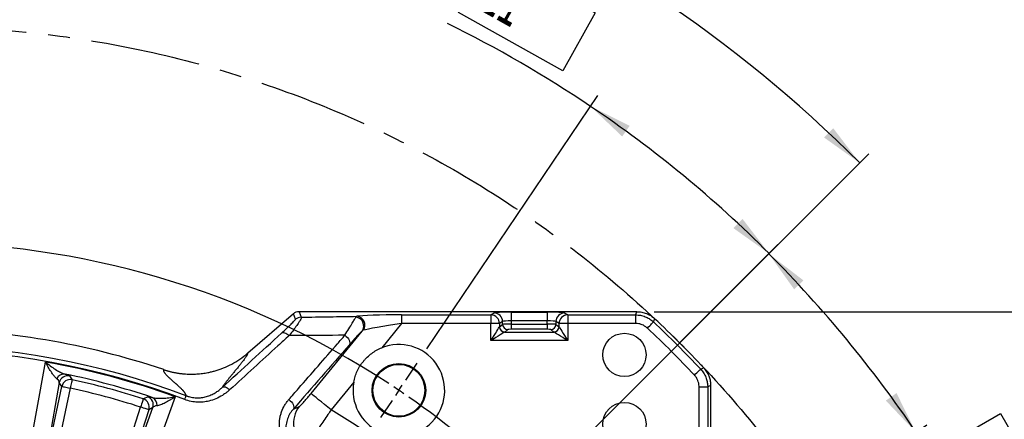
# Model space of a CAD drawing. Extents: x 0 to 8410, y 0 to 5940.
# Tile 29 of 110: x 2508 to 3647, y 4851 to 5314. Entities that reach past the tile are written whole.
import ezdxf

# ---------------------------------------------------------------- set-up
doc = ezdxf.new("R2010")
doc.units = 0
doc.header["$LTSCALE"] = 10
doc.linetypes.add('CENTERX2', pattern=[20.32, 12.7, -2.54, 2.54, -2.54])
doc.layers.get('0').update_dxf_attribs({"linetype": 'CONTINUOUS'})
doc.styles.add('SLDTEXTSTYLE0', font='TXT', dxfattribs={"width": 0.605})
doc.dimstyles.new('SLDDIMSTYLE0', dxfattribs={"dimtxt": 50, "dimasz": 50, "dimexe": 0, "dimexo": 0.0625, "dimgap": 12.5, "dimtad": 0, "dimtih": 1, "dimtoh": 1, "dimdec": 1, "dimlfac": 0.5, "dimrnd": 1e-09, "dimzin": 12, "dimtxsty": 'SLDTEXTSTYLE0', "dimblk1": 'NONE', "dimsah": 1, "dimcen": 0, "dimazin": 3, "dimtfac": 1, "dimtmove": 0, "dimatfit": 3, "dimtolj": 1, "dimtzin": 12})
doc.dimstyles.new('SLDDIMSTYLE1', dxfattribs={"dimtxt": 50, "dimasz": 50, "dimexe": 0, "dimexo": 0.0625, "dimgap": -12.5, "dimtad": 1, "dimdec": 4, "dimlfac": 5, "dimzin": 12, "dimtxsty": 'SLDTEXTSTYLE0', "dimsah": 1, "dimcen": 0.09, "dimazin": 3, "dimtfac": 1, "dimtofl": 0, "dimtmove": 0, "dimatfit": 3, "dimtolj": 1})
doc.dimstyles.new('SLDDIMSTYLE2', dxfattribs={"dimtxt": 50, "dimasz": 50, "dimexe": 0, "dimexo": 0.0625, "dimgap": 12.5, "dimtad": 1, "dimdec": 1, "dimlfac": 0.5, "dimrnd": 1e-09, "dimzin": 12, "dimtxsty": 'SLDTEXTSTYLE0', "dimsah": 1, "dimcen": 0.09, "dimazin": 3, "dimtfac": 1, "dimtofl": 0, "dimtmove": 0, "dimatfit": 3, "dimtolj": 1, "dimtzin": 12})

# ---------------------------------------------------------------- blocks, each defined once
blk = doc.blocks.new('_D')
at = {"color": 7, "linetype": 'CONTINUOUS'}
for p, q in [((1762.9, 5138.8), (3012.1, 2973.2)), ((3012.1, 2973.2), (3116.5, 2792.1)), ((3116.5, 2792.1), (3367.2, 2792.1))]:
    blk.add_line(p, q, dxfattribs=at)
blk.add_solid([(3012.1, 2973.2), (3030.5, 2926.2), (3043.5, 2933.7)], dxfattribs=at)
at = {"color": 7, "linetype": 'CONTINUOUS', "char_height": 50, "attachment_point": 1, "style": 'SLDTEXTSTYLE0'}
for s, insert in [('%%c', (3141.5, 2856.6)), ('1250', (3214.4, 2856.7))]:
    blk.add_mtext(s, dxfattribs=dict(at, insert=insert))
blk = doc.blocks.new('_NONE')
blk = doc.blocks.new('_D_1')
at = {"color": 7, "linetype": 'CONTINUOUS'}
for p, q in [((3248.9, 3345.9), (3701.1, 2973.2)), ((2387.5, 3030.2), (2387.5, 2353.6)), ((2979.6, 2571.4), (3156.4, 2654.8)), ((3156.4, 2654.8), (3189.2, 2585.4)), ((3189.2, 2585.4), (3012.3, 2502)), ((3012.3, 2502), (2979.6, 2571.4))]:
    blk.add_line(p, q, dxfattribs=at)
blk.add_arc((2387.5, 4056), 1687.4, 270, 320.5, dxfattribs=at)
for points in [[(3689.5, 2982.7), (3651.4, 2949.4), (3662.9, 2939.7)], [(2387.5, 2368.6), (2437.6, 2361.9), (2437.4, 2376.9)]]:
    blk.add_solid(points, dxfattribs=at)
at = {"color": 7, "linetype": 'CONTINUOUS', "insert": (3000.3, 2567.6), "char_height": 50, "attachment_point": 1, "rotation": 25.25, "style": 'SLDTEXTSTYLE0'}
blk.add_mtext('50,5°', dxfattribs=at)
blk = doc.blocks.new('_D_2')
at = {"color": 7, "linetype": 'CONTINUOUS'}
for p, q in [((2387.5, 5081.9), (2387.5, 5615.5)), ((2920.5, 5523.5), (2949.9, 5594.4)), ((2949.9, 5594.4), (3077.6, 5541.5)), ((3077.6, 5541.5), (3048.3, 5470.6)), ((3048.3, 5470.6), (2920.5, 5523.5)), ((3135.6, 4804.1), (3490.2, 5158.7))]:
    blk.add_line(p, q, dxfattribs=at)
blk.add_arc((2387.5, 4056), 1544.5, 45, 90, dxfattribs=at)
for points in [[(2387.5, 5600.5), (2437.4, 5592.2), (2437.6, 5607.2)], [(3479.6, 5148.1), (3448.9, 5188.3), (3438.4, 5177.5)]]:
    blk.add_solid(points, dxfattribs=at)
at = {"color": 7, "linetype": 'CONTINUOUS', "insert": (2961.1, 5576.5), "char_height": 50, "attachment_point": 1, "rotation": 337.5, "style": 'SLDTEXTSTYLE0'}
blk.add_mtext('45°', dxfattribs=at)
blk = doc.blocks.new('_D_3')
at = {"color": 7, "linetype": 'CONTINUOUS'}
for p, q in [((3015.5, 5322.1), (3052.9, 5389.1)), ((3052.9, 5389.1), (3173.6, 5321.7)), ((3136.2, 5254.7), (3015.5, 5322.1)), ((3173.6, 5321.7), (3136.2, 5254.7)), ((2979.1, 4933.1), (3176.7, 5226)), ((3135.6, 4804.1), (3385.4, 5053.9))]:
    blk.add_line(p, q, dxfattribs=at)
for start, end in [(56, 63.8494), (45, 56)]:
    blk.add_arc((2387.5, 4056), 1396.3, start, end, dxfattribs=at)
for points in [[(3168.3, 5213.6), (3204.9, 5178.7), (3213.5, 5191)], [(3374.8, 5043.3), (3344, 5083.4), (3333.6, 5072.6)]]:
    blk.add_solid(points, dxfattribs=at)
at = {"color": 7, "linetype": 'CONTINUOUS', "insert": (3061.9, 5370), "char_height": 50, "attachment_point": 1, "rotation": 330.8138, "style": 'SLDTEXTSTYLE0'}
blk.add_mtext('11°', dxfattribs=at)
blk = doc.blocks.new('_D_4')
at = {"color": 7, "linetype": 'CONTINUOUS'}
for p, q in [((3135.6, 4804.1), (3385, 5053.6)), ((3575.9, 4820), (3642.4, 4858.3)), ((3642.4, 4858.3), (3711.4, 4738.5)), ((3264.6, 4647.6), (3557.1, 4844.9)), ((3644.9, 4700.2), (3575.9, 4820)), ((3711.4, 4738.5), (3644.9, 4700.2))]:
    blk.add_line(p, q, dxfattribs=at)
for start, end in [(34, 45), (26.896, 34)]:
    blk.add_arc((2387.5, 4056), 1395.8, start, end, dxfattribs=at)
for points in [[(3374.4, 5043), (3403.8, 5001.8), (3414.5, 5012.2)], [(3544.6, 4836.5), (3522.1, 4881.8), (3509.8, 4873.1)]]:
    blk.add_solid(points, dxfattribs=at)
at = {"color": 7, "linetype": 'CONTINUOUS', "insert": (3640.3, 4837.3), "char_height": 50, "attachment_point": 1, "rotation": 299.9328, "style": 'SLDTEXTSTYLE0'}
blk.add_mtext('11°', dxfattribs=at)
blk = doc.blocks.new('SW_SYMBOL_MOD_BOX')
at = {"color": 0, "linetype": 'CONTINUOUS'}
for p, q in [((2000, 2000), (2000, 8000)), ((2000, 8000), (8000, 8000)), ((8000, 8000), (8000, 2000)), ((2000, 2000), (8000, 2000))]:
    blk.add_line(p, q, dxfattribs=at)
blk = doc.blocks.new('_D_8')
at = {"color": 7, "linetype": 'CONTINUOUS'}
for p, q in [((3241.9, 4976), (3946.9, 4976)), ((3931.9, 4976), (3931.9, 3136)), ((3241.9, 3136), (3946.9, 3136))]:
    blk.add_line(p, q, dxfattribs=at)
for points in [[(3931.9, 4976), (3924.4, 4926), (3939.4, 4926)], [(3931.9, 3136), (3939.4, 3186), (3924.4, 3186)]]:
    blk.add_solid(points, dxfattribs=at)
at = {"color": 7, "linetype": 'CONTINUOUS', "xscale": 0.006445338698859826, "yscale": 0.006445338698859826, "zscale": 0.006445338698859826, "rotation": 90.0000000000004}
blk.add_blockref('SW_SYMBOL_MOD_BOX', (3924.7, 3964.2), dxfattribs=at)
at = {"color": 7, "linetype": 'CONTINUOUS', "insert": (3867.3, 4033.3), "char_height": 50, "attachment_point": 1, "rotation": 90, "style": 'SLDTEXTSTYLE0'}
blk.add_mtext('920', dxfattribs=at)
blk = doc.blocks.new('SW_CENTERMARKSYMBOL_0')
at = {"color": 0, "linetype": 'CONTINUOUS'}
for p, q in [((1396.1, 281.5), (1409.5, 301.3)), ((1388.2, 269.8), (1392.1, 275.6)), ((1388.2, 269.8), (1384.3, 264)), ((1380.4, 258.2), (1367, 238.3))]:
    blk.add_line(p, q, dxfattribs=at)
for start, end in [(56.8021, 123.1979), (56, 56.4011), (55.5989, 56), (45.8021, 55.1979)]:
    blk.add_arc((829, -559.2), 1000, start, end, dxfattribs=at)

msp = doc.modelspace()

# ---------------------------------------------------------------- linework, layer by layer
at = {"color": 7, "linetype": 'CONTINUOUS'}
for p, q in [((3221.9483, 4976.011337), (2831.199412, 4976.011337)), ((3221.9483, 4976.011337), (3221.977208, 4976.011337)), ((2824.674938, 4973.58525), (2771.897052, 4928.038122)), ((3307.486151, 4890.502395), (3307.486151, 4890.473487)), ((3307.486151, 4499.724598), (3307.486151, 4890.473487))]:
    msp.add_line(p, q, dxfattribs=at)
at = {"color": 8, "linetype": 'CONTINUOUS'}
for p, q in [((2831.199412, 4976.011337), (2833.583568, 4969.599487)), ((2827.059094, 4967.173459), (2824.674938, 4973.58525)), ((2896.872137, 4969.670297), (2897.895489, 4970.63178)), ((2949.879203, 4972.315373), (3053.0735, 4972.315373)), ((2949.879203, 4972.315373), (2949.879203, 4962.329032)), ((3053.0735, 4972.315373), (3056.725536, 4974.502982)), ((3053.0735, 4972.315373), (3053.0735, 4962.329032)), ((3066.687499, 4964.516701), (3063.035463, 4962.329032)), ((3066.687499, 4961.351098), (3066.687499, 4964.516701)), ((3076.649461, 4975.459816), (3118.322824, 4975.459816)), ((3076.649461, 4975.459816), (3076.649461, 4965.473534)), ((3076.649461, 4965.473534), (3076.649461, 4961.606385)), ((3118.322824, 4965.473534), (3076.649461, 4965.473534)), ((3118.322824, 4975.459816), (3118.322824, 4965.473534)), ((3118.322824, 4961.606385), (3118.322824, 4965.473534)), ((3131.936823, 4962.329032), (3128.284786, 4964.516701)), ((3128.284786, 4964.516701), (3128.284786, 4961.351098)), ((3138.246689, 4974.502982), (3141.898785, 4972.315373)), ((3141.898785, 4972.315373), (3220.485423, 4972.315373)), ((3141.898785, 4972.315373), (3141.898785, 4962.329032)), ((3220.485423, 4972.315373), (3220.485423, 4962.329032)), ((2845.10449, 4881.284775), (2904.094968, 4953.598978)), ((2949.879203, 4962.329032), (2926.973019, 4934.249224)), ((3053.0735, 4962.329032), (2949.879203, 4962.329032)), ((3063.035463, 4962.329032), (3053.0735, 4962.329032)), ((3053.0735, 4942.490579), (3053.0735, 4962.329032)), ((3063.035463, 4962.329032), (3063.035463, 4958.429696)), ((3063.059781, 4958.451571), (3066.687499, 4961.351098)), ((3072.664653, 4955.365719), (3069.036995, 4952.466191)), ((3076.649461, 4961.606385), (3076.649461, 4955.621006)), ((3076.649461, 4961.606385), (3118.322824, 4961.606385)), ((3118.322824, 4955.621006), (3076.649461, 4955.621006)), ((3118.322824, 4961.606385), (3118.322824, 4955.621006)), ((3125.93529, 4952.466191), (3122.307573, 4955.365719)), ((3128.284786, 4961.351098), (3131.912444, 4958.451571)), ((3141.898785, 4962.329032), (3131.936823, 4962.329032)), ((3131.936823, 4958.429696), (3131.936823, 4962.329032)), ((3220.485423, 4962.329032), (3141.898785, 4962.329032)), ((3141.898785, 4962.329032), (3141.898785, 4942.490579)), ((3141.898785, 4942.490579), (3053.0735, 4942.490579)), ((3069.036995, 4952.466191), (3125.93529, 4952.466191)), ((2533.399184, 4778.896095), (2556.910221, 4889.506878)), ((2553.982679, 4894.017877), (2533.511792, 4779.528441)), ((2566.678305, 4887.43061), (2543.167253, 4776.819827)), ((2556.910221, 4889.506878), (2553.982679, 4894.017877)), ((2894.523118, 4894.470097), (2868.319009, 4862.347485)), ((3293.803845, 4821.374418), (3293.803845, 4889.01061)), ((3293.803845, 4889.01061), (3303.790186, 4889.01061)), ((3303.790186, 4889.01061), (3303.790186, 4821.374418)), ((2613.066588, 4758.090378), (2648.010824, 4865.637602)), ((2657.508348, 4862.551691), (2622.564111, 4755.004408)), ((2622.782771, 4755.608381), (2662.29919, 4864.994587)), ((2662.29919, 4864.994587), (2657.508348, 4862.551691))]:
    msp.add_line(p, q, dxfattribs=at)
at = {"color": 8, "linetype": 'CONTINUOUS', "flags": 128}
for points in [[(3220.485423, 4972.315373), (3221.123908, 4973.927678), (3221.9483, 4976.011337)], [(3234.163378, 4956.910373), (3235.455487, 4958.285214), (3236.701105, 4959.610643), (3237.855647, 4960.839094), (3238.877509, 4961.926402), (3239.730094, 4962.833585), (3240.382705, 4963.527979), (3240.811978, 4963.984729), (3241.002415, 4964.187385)], [(3242.439066, 4967.907967), (3241.218899, 4964.747609), (3241.002415, 4964.187385)], [(3053.0735, 4942.490579), (3054.91731, 4945.440652), (3056.697879, 4948.289575), (3058.354173, 4950.939657), (3059.829388, 4953.300001), (3061.07298, 4955.289723), (3062.042211, 4956.840517), (3062.703942, 4957.899274), (3063.035463, 4958.429696)], [(3131.936823, 4958.429696), (3132.268344, 4957.899274), (3132.930015, 4956.840517), (3133.899305, 4955.289723), (3135.142837, 4953.300001), (3136.618112, 4950.939657), (3138.274406, 4948.289575), (3140.054975, 4945.440652), (3141.898785, 4942.490579)], [(2819.702331, 4948.283555), (2818.469529, 4949.295165), (2817.208026, 4950.151683), (2815.951828, 4950.830044), (2814.734791, 4951.311888), (2813.589696, 4951.584281), (2812.54745, 4951.639833), (2811.636094, 4951.477112), (2810.880218, 4951.10053)], [(2884.290848, 4948.713006), (2885.820125, 4947.393419), (2887.182449, 4945.939721), (2888.322209, 4944.411339), (2889.192913, 4942.870559), (2889.758979, 4941.380204), (2889.997397, 4940.001191), (2889.898394, 4938.789667), (2889.466022, 4937.795164)], [(3069.012616, 4952.452482), (3068.482254, 4952.121021), (3067.423437, 4951.45929), (3065.872644, 4950.489999), (3063.882921, 4949.246468), (3061.522577, 4947.771253), (3058.872495, 4946.114959), (3056.023572, 4944.334389), (3053.0735, 4942.490579)], [(3141.898785, 4942.490579), (3138.948653, 4944.334389), (3136.09973, 4946.114959), (3133.449708, 4947.771253), (3131.089304, 4949.246468), (3129.099641, 4950.489999), (3127.548788, 4951.45929), (3126.490031, 4952.121021), (3125.959669, 4952.452482)], [(2512.170394, 4773.295702), (2518.151377, 4806.758823), (2537.978847, 4917.684974)], [(3288.385187, 4902.688564), (3289.760028, 4903.980674), (3291.085456, 4905.226292), (3292.313908, 4906.380834), (3293.401216, 4907.402696), (3294.308398, 4908.255281), (3295.002793, 4908.907892), (3295.459543, 4909.337165), (3295.662199, 4909.527601)], [(3295.662199, 4909.527601), (3298.322592, 4910.555126), (3299.38278, 4910.964252)], [(2565.811147, 4901.713075), (2566.628416, 4900.471808), (2568.782289, 4897.192718)], [(2568.782289, 4897.192718), (2568.723698, 4896.920921), (2568.591644, 4896.308185), (2568.390865, 4895.376624), (2568.128575, 4894.159617), (2567.81419, 4892.700972), (2567.459021, 4891.053023), (2567.075793, 4889.274956), (2566.678305, 4887.43061)], [(2556.910221, 4889.506878), (2557.182227, 4889.449062), (2557.79532, 4889.318766), (2558.727462, 4889.12064), (2559.94517, 4888.861777), (2561.404724, 4888.551535), (2563.053702, 4888.20106), (2564.832855, 4887.822868), (2566.678305, 4887.43061)], [(3307.486151, 4890.473487), (3305.402492, 4889.649095), (3303.790186, 4889.01061)], [(2687.992458, 4877.488972), (2676.441078, 4845.518412), (2638.14858, 4739.539923)], [(2651.069765, 4875.143887), (2650.984589, 4874.879183), (2650.792603, 4874.28254), (2650.500689, 4873.375358), (2650.119339, 4872.190298), (2649.66229, 4870.76986), (2649.145876, 4869.165064), (2648.588721, 4867.433609), (2648.010824, 4865.637602)], [(2651.069765, 4875.143887), (2652.399276, 4875.813426), (2655.903016, 4877.573015)], [(2819.431965, 4874.338152), (2820.979391, 4873.018147), (2822.360967, 4871.55986), (2823.519532, 4870.023669), (2824.407164, 4868.473114), (2824.987088, 4866.972388), (2825.235341, 4865.5836), (2825.141643, 4864.364208), (2824.709837, 4863.364698)], [(2868.319009, 4862.347485), (2864.41559, 4865.531685), (2860.623006, 4868.625523), (2857.048963, 4871.541025), (2853.794937, 4874.195518), (2850.953404, 4876.513483), (2848.604981, 4878.429236), (2846.816365, 4879.888298), (2845.638399, 4880.849244), (2845.10449, 4881.284775)], [(2657.508348, 4862.551691), (2657.243882, 4862.637641), (2656.647776, 4862.831296), (2655.741457, 4863.125803), (2654.557441, 4863.510491), (2653.138314, 4863.971593), (2651.535009, 4864.492537), (2649.805133, 4865.054609), (2648.010824, 4865.637602)]]:
    msp.add_lwpolyline(points, dxfattribs=at)
at = {"color": 7, "linetype": 'CENTERX2'}
msp.add_circle((2387.486134, 4056.011321), 1250, dxfattribs=at)
at = {"color": 7, "linetype": 'CONTINUOUS'}
for centre, radius in [((3207.486134, 4926.011321), 25), ((2946.679038, 4885.048893), 31), ((2946.679038, 4885.048893), 30), ((3207.486134, 4846.011321), 25)]:
    msp.add_circle(centre, radius, dxfattribs=at)
at = {"color": 8, "linetype": 'CONTINUOUS'}
for centre, radius, start, end in [((2833.593823, 4959.58555), 10.013942, 90.058676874, 130.735125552), ((2895.932109, 4959.589111), 10.124918, 323.72774378, 84.672812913), ((2897.389214, 4960.519157), 10.125288, 323.15966817, 87.133954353), ((3053.007715, 4962.287756), 10.027833, 0.23583742, 89.624123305), ((3056.659871, 4964.475485), 10.027712, 0.23549742, 89.624805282), ((3138.312415, 4964.475485), 10.027713, 90.375539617, 179.764500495), ((3141.96451, 4962.287816), 10.027772, 90.375532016, 179.764507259), ((2387.486134, 4056.011321), 1246.304027, 43.222861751, 46.777138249), ((3069.066151, 4958.483171), 6.030926, 180.508036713, 269.491391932), ((3069.083954, 4958.490306), 6.024298, 180.368406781, 269.553371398), ((3072.711577, 4961.389739), 6.024203, 180.367510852, 269.553695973), ((3122.260709, 4961.389738), 6.024202, 270.445728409, 359.632493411), ((3125.888357, 4958.49022), 6.024212, 270.446389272, 359.632403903), ((3125.906108, 4958.483196), 6.030952, 270.508848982, 359.491722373), ((2387.486134, 4056.011321), 1236.317732, 43.222861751, 46.777138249), ((2387.486134, 4056.011321), 880.31399, 69.159902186, 110.840098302), ((2387.486134, 4056.011321), 875.622555, 69.159048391, 110.840951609), ((2387.486134, 4056.011321), 874.716862, 69.906877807, 80.093122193), ((2559.530386, 4894.62145), 9.240695, 83.16003139, 155.61873052), ((2563.775464, 4891.903665), 10.018409, 78.276190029, 167.817124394), ((2566.702967, 4887.39246), 10.018415, 78.021184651, 167.815924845), ((2387.486134, 4056.011321), 865.285296, 71.542887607, 78.457112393), ((2387.486134, 4056.011321), 860.49665, 72.162662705, 77.837337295), ((2387.486134, 4056.011321), 850.510354, 72.162662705, 77.837337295), ((2647.9703, 4865.616912), 10.01848, 342.184268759, 71.978445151), ((2652.761249, 4868.059963), 10.018426, 342.183240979, 71.723749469), ((2657.796362, 4868.291051), 9.240844, 354.381932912, 66.839238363), ((2855.003796, 4847.3244), 30.095103, 141.23526662, 239.114397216), ((2387.486134, 4056.011321), 938.817466, 30.808391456, 59.191608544)]:
    msp.add_arc(centre, radius, start, end, dxfattribs=at)
at = {"color": 7, "linetype": 'CONTINUOUS'}
for centre, radius, start, end in [((2387.486134, 4056.011321), 1250, 43.154056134, 46.845943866), ((2387.486134, 4056.011321), 900, 71.384609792, 89.363367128), ((2946.679038, 4885.048893), 53, 169.76079425, 111.827379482)]:
    msp.add_arc(centre, radius, start, end, dxfattribs=at)
for centre, major_axis, ratio, start_param, end_param in [((2831.213026, 4965.988429), (-3.494317, 9.397418), 0.9974015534, 5.9286043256, 6.6377662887), ((2829.814732, 4969.748922), (10.063183, 1.365309), 0.6073383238, 1.351014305, 1.3519193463), ((2829.814732, 4969.748922), (8.510472, 5.541081), 0.6073383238, 1.7896733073, 1.7905783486)]:
    msp.add_ellipse(centre, major_axis=major_axis, ratio=ratio, start_param=start_param, end_param=end_param, dxfattribs=at)
at = {"color": 8, "linetype": 'CONTINUOUS'}
for centre, major_axis, ratio, start_param, end_param in [((2948.169129, 4970.219037), (51.649263, 0.069522), 0.0405651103, 1.5376263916, 2.9102265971), ((3076.649446, 4974.411659), (20, 0), 0.0524077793, 1.5707963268, 3.054326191), ((3076.649446, 4964.425364), (10, 0), 0.1048155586, 1.5707963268, 3.054326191), ((3118.322822, 4974.411659), (20, 0), 0.0524077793, 0.0872664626, 1.5707963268), ((3118.322822, 4964.425364), (10, 0), 0.1048155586, 0.0872664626, 1.5707963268), ((2948.169129, 4960.232742), (43.904673, 6.408953), 0.0412253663, 1.5258197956, 2.8984200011), ((3063.157452, 4942.490561), (0, 16), 0.0874886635, 0.0698131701, 0.0872664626), ((3076.649446, 4961.326704), (10, 0), 0.0279707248, 1.5707963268, 3.054326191), ((3076.649446, 4955.34132), (4, 0), 0.0699268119, 1.5707963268, 3.054326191), ((3118.322822, 4961.326704), (10, 0), 0.0279707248, 0.0872664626, 1.5707963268), ((3118.322822, 4955.34132), (4, 0), 0.0699268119, 0.0872664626, 1.5707963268), ((3131.814817, 4942.490561), (0, 16), 0.0874886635, 6.1959188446, 6.2133721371), ((3069.13462, 4942.490561), (0, 10), 0.1399818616, 0.0698131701, 0.0872664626), ((3125.837648, 4942.490561), (0, 10), 0.1399818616, 6.1959188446, 6.2133721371)]:
    msp.add_ellipse(centre, major_axis=major_axis, ratio=ratio, start_param=start_param, end_param=end_param, dxfattribs=at)
at = {"color": 7, "linetype": 'CONTINUOUS'}
for points, knots in [([(3221.977208, 4976.011337), (3223.819954, 4975.912363), (3227.572127, 4975.710832), (3232.960859, 4974.081403), (3238.071883, 4971.572003), (3240.951888, 4969.157093), (3242.417489, 4967.928173)], [0, 0, 0, 0, 0.2455599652, 0.5000060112, 0.7455588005, 1, 1, 1, 1]), ([(2894.523109, 4894.4701), (2894.923623, 4896.687351), (2895.460882, 4898.856988), (2896.800303, 4903.106434), (2897.602492, 4905.186224), (2899.008379, 4908.238615), (2899.512529, 4909.247552), (2900.577015, 4911.218688), (2901.138166, 4912.183137), (2902.906671, 4915.014418), (2904.198753, 4916.819431), (2906.30598, 4919.403684), (2907.036656, 4920.244495), (2908.555458, 4921.884223), (2909.345983, 4922.685387), (2911.789073, 4925.008135), (2913.49919, 4926.437639), (2917.077424, 4929.067923), (2918.945545, 4930.268692), (2922.84371, 4932.439336), (2924.881932, 4933.411693), (2926.973029, 4934.249231)], [0, 0, 0, 0, 0.125, 0.125, 0.25, 0.25, 0.3125, 0.3125, 0.375, 0.375, 0.5, 0.5, 0.5625, 0.5625, 0.625, 0.625, 0.75, 0.75, 0.875, 0.875, 1, 1, 1, 1]), ([(2734.206565, 4907.618453), (2737.348375, 4908.524076), (2740.542984, 4909.612413), (2746.965602, 4912.190342), (2750.196983, 4913.681598), (2756.610974, 4917.086834), (2759.783984, 4918.996618), (2765.947895, 4923.199314), (2768.941735, 4925.494057), (2771.801538, 4927.955799)], [0, 0, 0, 0, 0.25, 0.25, 0.5, 0.5, 0.75, 0.75, 1, 1, 1, 1]), ([(2674.778644, 4908.925811), (2675.235526, 4908.774007), (2676.148528, 4908.47065), (2677.525054, 4908.040844), (2678.905139, 4907.630052), (2680.289379, 4907.240046), (2681.677613, 4906.870353), (2683.069886, 4906.521098), (2684.466184, 4906.192248), (2685.866511, 4905.883813), (2687.270866, 4905.595789), (2688.679249, 4905.328179), (2690.091659, 4905.08098), (2691.508097, 4904.854194), (2692.928563, 4904.647821), (2694.353055, 4904.461859), (2695.781575, 4904.296311), (2697.214118, 4904.151175), (2698.650699, 4904.026452), (2701.769076, 4903.800643), (2706.5718, 4903.641728), (2713.049011, 4903.850254), (2719.499718, 4904.482291), (2724.473542, 4905.299918), (2727.992498, 4906.033157), (2730.078906, 4906.515292), (2732.151747, 4907.037788), (2733.52244, 4907.423207), (2734.207332, 4907.615789)], [0, 0, 0, 0, 0.0239293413, 0.0478188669, 0.0716734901, 0.095498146, 0.1192977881, 0.1430773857, 0.1668419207, 0.1905963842, 0.2143457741, 0.2380950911, 0.2618493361, 0.285613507, 0.3093925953, 0.333191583, 0.35701544, 0.3808691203, 0.4047575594, 0.4286856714, 0.5362705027, 0.6434149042, 0.7505756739, 0.8582094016, 0.8937598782, 0.9292310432, 0.9646390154, 1, 1, 1, 1]), ([(3307.486151, 4890.502395), (3307.480937, 4890.898353), (3307.453907, 4892.950857), (3306.977712, 4896.701461), (3305.469159, 4901.691109), (3303.034012, 4906.610078), (3300.627513, 4909.481551), (3299.402986, 4910.942675)], [0, 0, 0, 0, 0.0528503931, 0.2739574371, 0.5014783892, 0.7463314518, 1, 1, 1, 1])]:
    msp.add_open_spline(points, degree=3, knots=knots, dxfattribs=at)
at = {"color": 8, "linetype": 'CONTINUOUS'}
for points, knots in [([(2810.880204, 4951.100513), (2813.002632, 4953.047097), (2815.001451, 4954.900309), (2817.788738, 4957.520785), (2818.682371, 4958.367489), (2819.962122, 4959.591695), (2820.378552, 4959.992094), (2821.189242, 4960.776144), (2821.584186, 4961.160479), (2822.719061, 4962.272735), (2823.413615, 4962.964238), (2824.658806, 4964.231235), (2825.209816, 4964.807031), (2825.90159, 4965.562112), (2826.108653, 4965.794669), (2826.464453, 4966.210092), (2826.614318, 4966.394176), (2826.972821, 4966.869651), (2827.091814, 4967.085488), (2827.059101, 4967.173464)], [0, 0, 0, 0, 0.25, 0.25, 0.375, 0.375, 0.4375, 0.4375, 0.5, 0.5, 0.625, 0.625, 0.75, 0.75, 0.8125, 0.8125, 0.875, 0.875, 1, 1, 1, 1]), ([(2833.583568, 4969.599487), (2833.674417, 4969.410182), (2833.856212, 4969.031371), (2833.193602, 4967.370278), (2831.767009, 4964.843932), (2829.300934, 4961.088693), (2825.816721, 4956.230567), (2822.362555, 4951.679893), (2820.217309, 4948.941032), (2819.702331, 4948.283555)], [0, 0, 0, 0, 0.1241253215, 0.2483826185, 0.3993119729, 0.5504346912, 0.74443843, 0.9386511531, 1, 1, 1, 1]), ([(2833.583568, 4969.599487), (2844.689426, 4969.77107), (2866.196282, 4970.103346), (2887.562504, 4970.459526), (2897.895489, 4970.63178)], [0, 0, 0, 0, 0.5163868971, 1, 1, 1, 1]), ([(2884.290848, 4948.713006), (2885.873647, 4951.287212), (2889.097661, 4956.530633), (2892.743022, 4962.55868), (2895.498027, 4967.199627), (2896.40838, 4968.836456), (2896.872137, 4969.670297)], [0, 0, 0, 0, 0.2664190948, 0.5426711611, 0.7670252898, 1, 1, 1, 1]), ([(3220.485423, 4972.315373), (3222.334711, 4972.215449), (3226.100536, 4972.011967), (3231.3412, 4970.439536), (3236.087741, 4968.095145), (3239.157448, 4965.876817), (3240.709195, 4964.455886), (3241.002415, 4964.187385)], [0, 0, 0, 0, 0.2454817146, 0.4998906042, 0.7203306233, 0.947153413, 1, 1, 1, 1]), ([(2904.094988, 4953.598997), (2903.445632, 4953.032258), (2902.595004, 4952.203876), (2901.09383, 4950.668514), (2900.555018, 4950.106783), (2899.405872, 4948.890345), (2898.792138, 4948.231907), (2896.88221, 4946.159911), (2895.514382, 4944.647261), (2892.613998, 4941.393158), (2891.081167, 4939.651323), (2889.466041, 4937.795181)], [0, 0, 0, 0, 0.25, 0.25, 0.375, 0.375, 0.5, 0.5, 0.75, 0.75, 1, 1, 1, 1]), ([(3234.163378, 4956.910373), (3233.967967, 4957.089478), (3232.124737, 4958.778895), (3228.846321, 4960.733421), (3224.276155, 4962.118141), (3221.763971, 4962.257902), (3220.485423, 4962.329032)], [0, 0, 0, 0, 0.0529347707, 0.4993122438, 0.7451804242, 1, 1, 1, 1]), ([(2819.702331, 4948.283555), (2815.437184, 4944.386363), (2792.583779, 4923.50453), (2769.650634, 4902.574907), (2750.997518, 4885.551395)], [0, 0, 0, 0, 0.1866307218, 1, 1, 1, 1]), ([(2819.431965, 4874.338152), (2823.182979, 4878.639235), (2841.938048, 4900.144653), (2863.555916, 4924.934307), (2881.415872, 4945.416), (2884.290848, 4948.713006)], [0, 0, 0, 0, 0.1733874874, 0.8669374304, 1, 1, 1, 1]), ([(2884.290848, 4948.713006), (2881.861328, 4948.695399), (2860.418611, 4948.54), (2838.837893, 4948.404077), (2819.702331, 4948.283555)], [0, 0, 0, 0, 0.1133028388, 1, 1, 1, 1]), ([(2771.89704, 4928.038113), (2771.874744, 4927.948279), (2771.830694, 4927.770799), (2771.747692, 4927.492668), (2771.653161, 4927.209838), (2771.54592, 4926.921294), (2771.426275, 4926.627301), (2771.294142, 4926.327785), (2771.149569, 4926.022788), (2770.992447, 4925.712217), (2770.823157, 4925.396394), (2770.532722, 4924.884472), (2770.072223, 4924.1285), (2769.384748, 4923.073866), (2768.581835, 4921.907244), (2767.494506, 4920.390689), (2765.969865, 4918.362286), (2763.877987, 4915.679807), (2761.353374, 4912.519109), (2759.04906, 4909.687461), (2757.172339, 4907.397029), (2755.873793, 4905.812471), (2754.571915, 4904.225126), (2753.348435, 4902.736425), (2752.22429, 4901.364144), (2751.216512, 4900.122812), (2750.234562, 4898.903928), (2749.280296, 4897.709044), (2748.350202, 4896.534651), (2747.45757, 4895.394653), (2746.616767, 4894.303873), (2745.833611, 4893.270523), (2745.108536, 4892.294967), (2744.441522, 4891.377187), (2743.832238, 4890.516905), (2743.281966, 4889.715206), (2742.786073, 4888.968161), (2742.498998, 4888.509877), (2742.357376, 4888.283792)], [0, 0, 0, 0, 0.01446992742, 0.02858765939, 0.04235377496, 0.05576889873, 0.06883370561, 0.08154892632, 0.09391535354, 0.10593384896, 0.11760535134, 0.12893088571, 0.1599153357, 0.19185859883, 0.22477141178, 0.25866358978, 0.31279624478, 0.374589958, 0.44406623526, 0.52124015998, 0.55425056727, 0.58726095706, 0.62027134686, 0.65328175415, 0.67972299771, 0.70610814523, 0.73243815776, 0.75871400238, 0.78493665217, 0.81122007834, 0.8369005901, 0.86198049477, 0.88646226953, 0.9103485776, 0.9336422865, 0.95634648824, 0.9784645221, 1, 1, 1, 1]), ([(2551.113789, 4898.436071), (2550.302404, 4899.194096), (2548.677127, 4900.712489), (2545.859765, 4904.449872), (2542.794709, 4909.096658), (2540.091906, 4913.753868), (2538.496216, 4916.706883), (2537.985731, 4917.671959), (2537.978847, 4917.684974)], [0, 0, 0, 0, 0.1958710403, 0.3923477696, 0.637997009, 0.8838512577, 0.998433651, 1, 1, 1, 1]), ([(2537.978847, 4917.684974), (2537.990897, 4917.675019), (2538.887871, 4916.93399), (2541.691994, 4914.674686), (2546.415965, 4911.170467), (2551.722006, 4907.78664), (2556.552055, 4905.169232), (2559.272716, 4904.253518), (2560.630922, 4903.796376)], [0, 0, 0, 0, 0.0015586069, 0.1160195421, 0.3619096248, 0.607599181, 0.8041060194, 1, 1, 1, 1]), ([(2700.66761, 4878.732443), (2700.664081, 4878.808625), (2700.656985, 4878.961781), (2700.622453, 4879.201664), (2700.570443, 4879.450436), (2700.499172, 4879.708756), (2700.4091, 4879.976441), (2700.300077, 4880.253534), (2700.172118, 4880.540013), (2700.025189, 4880.835873), (2699.859273, 4881.141105), (2699.674343, 4881.455696), (2699.470377, 4881.779634), (2699.247349, 4882.112906), (2699.005233, 4882.455496), (2698.744002, 4882.807388), (2698.46363, 4883.168564), (2698.164086, 4883.539004), (2697.845346, 4883.918688), (2697.507363, 4884.3076), (2697.150174, 4884.705691), (2696.615386, 4885.283995), (2695.852681, 4886.074495), (2694.809077, 4887.109361), (2693.62788, 4888.237034), (2692.470213, 4889.311272), (2691.129197, 4890.516488), (2689.437124, 4892.021682), (2687.589556, 4893.646255), (2685.875835, 4895.15213), (2684.576152, 4896.308085), (2683.368877, 4897.39433), (2682.256109, 4898.410756), (2681.237995, 4899.357864), (2680.315041, 4900.235991), (2679.487861, 4901.045395), (2678.756126, 4901.786601), (2677.996366, 4902.593029), (2677.231464, 4903.461986), (2676.484584, 4904.390775), (2675.868892, 4905.255423), (2675.430294, 4905.975546), (2675.135161, 4906.57188), (2674.944866, 4907.066617), (2674.812465, 4907.550134), (2674.740014, 4908.021803), (2674.722441, 4908.483373), (2674.759784, 4908.777407), (2674.778624, 4908.925751)], [0, 0, 0, 0, 0.0105252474, 0.0211600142, 0.0319050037, 0.042760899, 0.0537283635, 0.0648080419, 0.0760005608, 0.087306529, 0.0987265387, 0.1102611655, 0.1219109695, 0.1336764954, 0.1455582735, 0.1575568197, 0.1696726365, 0.181906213, 0.1942580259, 0.2067285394, 0.2193182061, 0.2320274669, 0.2608595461, 0.2918699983, 0.325061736, 0.3604372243, 0.3855316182, 0.4285147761, 0.489389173, 0.5246593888, 0.5582487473, 0.5901576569, 0.6203866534, 0.648936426, 0.6758078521, 0.7010020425, 0.7245204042, 0.7463647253, 0.7795903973, 0.8118594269, 0.8431795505, 0.8735592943, 0.8936707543, 0.9141618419, 0.9350365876, 0.9562988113, 0.9779521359, 1, 1, 1, 1]), ([(3295.662199, 4909.527601), (3296.855849, 4908.111584), (3299.28655, 4905.228061), (3301.729762, 4900.332373), (3303.27202, 4895.268069), (3303.757727, 4891.512013), (3303.785027, 4889.408154), (3303.790186, 4889.01061)], [0, 0, 0, 0, 0.2454839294, 0.4998936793, 0.7203304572, 0.9471538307, 1, 1, 1, 1]), ([(2553.982679, 4894.017877), (2553.954574, 4894.321349), (2553.879216, 4895.135022), (2553.124016, 4896.59732), (2551.7893, 4897.818182), (2551.113789, 4898.436071)], [0, 0, 0, 0, 0.2270659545, 0.608811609, 1, 1, 1, 1]), ([(2560.630917, 4903.796392), (2562.242621, 4903.312971), (2563.447825, 4902.900295), (2564.736486, 4902.378164), (2565.077855, 4902.220513), (2565.582374, 4901.939046), (2565.743034, 4901.81645), (2565.811152, 4901.713062)], [0, 0, 0, 0, 0.5, 0.5, 0.75, 0.75, 1, 1, 1, 1]), ([(3293.803845, 4889.01061), (3293.800523, 4889.275661), (3293.76919, 4891.775792), (3292.948321, 4895.503263), (3290.827609, 4899.781881), (3289.20898, 4901.708183), (3288.385187, 4902.688564)], [0, 0, 0, 0, 0.0529346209, 0.4993125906, 0.7451777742, 1, 1, 1, 1]), ([(2750.997518, 4885.551395), (2749.903473, 4884.592951), (2747.28316, 4882.297412), (2742.127246, 4878.662513), (2735.275282, 4875.028815), (2727.760736, 4872.51964), (2720.574945, 4871.322963), (2713.686238, 4871.119589), (2706.36281, 4871.946812), (2701.461139, 4873.544596), (2699.010764, 4874.343337)], [0, 0, 0, 0, 0.0837732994, 0.2006428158, 0.3579085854, 0.5149684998, 0.6283286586, 0.7416232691, 0.8708359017, 1, 1, 1, 1]), ([(2700.67987, 4878.727799), (2700.920771, 4878.635894), (2701.170342, 4878.543658), (2701.661946, 4878.367945), (2702.400477, 4878.112771), (2703.142351, 4877.882485), (2704.630484, 4877.454456), (2705.628411, 4877.212447), (2707.635712, 4876.812974), (2708.645086, 4876.655515), (2710.675248, 4876.424564), (2711.698225, 4876.351317), (2714.737608, 4876.25846), (2716.706307, 4876.363183), (2719.586027, 4876.733504), (2720.53362, 4876.892742), (2722.405496, 4877.279078), (2723.332584, 4877.5072), (2726.0387, 4878.276269), (2727.755517, 4878.902997), (2731.044286, 4880.346106), (2732.616006, 4881.162785), (2734.878961, 4882.512075), (2735.618833, 4882.983616), (2737.059773, 4883.959709), (2737.761246, 4884.464362), (2739.129372, 4885.504209), (2739.79602, 4886.039407), (2740.771878, 4886.863437), (2741.253772, 4887.280765), (2741.726951, 4887.705786), (2742.040502, 4887.990814), (2742.197873, 4888.135608), (2742.351216, 4888.278348)], [0, 0, 0, 0, 0.015625, 0.015625, 0.03125, 0.0625, 0.0625, 0.125, 0.125, 0.1875, 0.1875, 0.25, 0.25, 0.375, 0.375, 0.4375, 0.4375, 0.5, 0.5, 0.625, 0.625, 0.75, 0.75, 0.8125, 0.8125, 0.875, 0.875, 0.9375, 0.9375, 0.96875, 0.984375, 0.984375, 1, 1, 1, 1]), ([(2750.99429, 4885.548417), (2750.19778, 4886.249705), (2749.36409, 4886.865685), (2747.708497, 4887.863371), (2746.886897, 4888.244896), (2745.340994, 4888.733883), (2744.616973, 4888.841256), (2743.341609, 4888.770664), (2742.7905, 4888.592713), (2742.354438, 4888.281301)], [0, 0, 0, 0, 0.25, 0.25, 0.5, 0.5, 0.75, 0.75, 1, 1, 1, 1]), ([(2655.903009, 4877.573022), (2656.124252, 4877.683911), (2656.693078, 4877.676706), (2658.06327, 4877.487003), (2658.60727, 4877.393535), (2659.884936, 4877.139774), (2660.613124, 4876.980488), (2661.430889, 4876.787121)], [0, 0, 0, 0, 0.5, 0.5, 0.75, 0.75, 1, 1, 1, 1]), ([(2661.430889, 4876.787121), (2662.275205, 4876.560629), (2663.179827, 4876.387269), (2665.077473, 4876.117873), (2666.070918, 4876.022214), (2668.130261, 4875.893794), (2669.196313, 4875.861172), (2671.391799, 4875.850537), (2672.51501, 4875.872715), (2675.925039, 4876.010002), (2678.263127, 4876.194843), (2681.853991, 4876.591239), (2683.065089, 4876.743507), (2684.902664, 4877.001589), (2685.518047, 4877.092492), (2686.443766, 4877.235875), (2686.752862, 4877.284854), (2687.372101, 4877.385177), (2687.684822, 4877.436958), (2687.992456, 4877.488977)], [0, 0, 0, 0, 0.125, 0.125, 0.25, 0.25, 0.375, 0.375, 0.5, 0.5, 0.75, 0.75, 0.875, 0.875, 0.9375, 0.9375, 0.96875, 0.96875, 1, 1, 1, 1]), ([(2666.992814, 4867.386402), (2667.63863, 4867.487492), (2668.335889, 4867.656831), (2669.806414, 4868.09551), (2670.58003, 4868.365319), (2672.190004, 4868.986676), (2673.026491, 4869.338397), (2674.754737, 4870.113073), (2675.6415, 4870.533923), (2678.340309, 4871.873479), (2680.19952, 4872.872248), (2683.066968, 4874.505072), (2684.036056, 4875.072104), (2685.509419, 4875.956107), (2686.003306, 4876.25605), (2686.746957, 4876.713018), (2686.995378, 4876.866557), (2687.493296, 4877.176062), (2687.744892, 4877.333347), (2687.992456, 4877.488977)], [0, 0, 0, 0, 0.125, 0.125, 0.25, 0.25, 0.375, 0.375, 0.5, 0.5, 0.75, 0.75, 0.875, 0.875, 0.9375, 0.9375, 0.96875, 0.96875, 1, 1, 1, 1]), ([(2699.010774, 4874.343317), (2699.476579, 4875.573034), (2699.87349, 4876.621805), (2700.446259, 4878.138694), (2700.621675, 4878.605652), (2700.66761, 4878.732466)], [0, 0, 0, 0, 0.5, 0.5, 1, 1, 1, 1]), ([(2827.276252, 4813.176765), (2824.425981, 4814.83231), (2821.864063, 4816.806082), (2819.00896, 4819.65683), (2818.453335, 4820.249085), (2817.39243, 4821.456184), (2816.886416, 4822.071374), (2815.438274, 4823.950277), (2814.565789, 4825.2472), (2813.388263, 4827.255317), (2813.017689, 4827.935177), (2812.319789, 4829.315605), (2811.992204, 4830.017221), (2811.08582, 4832.123056), (2810.577908, 4833.537702), (2809.736278, 4836.386737), (2809.402659, 4837.821134), (2808.899835, 4840.708834), (2808.730922, 4842.169347), (2808.467598, 4846.479586), (2808.605752, 4849.285319), (2809.217823, 4853.407682), (2809.490097, 4854.767255), (2809.99838, 4856.78543), (2810.184486, 4857.454617), (2810.590026, 4858.785934), (2810.810039, 4859.449596), (2811.985182, 4862.7265), (2813.162386, 4865.219486), (2815.261125, 4868.778613), (2816.016632, 4869.934686), (2817.640653, 4872.18555), (2818.510914, 4873.282048), (2819.431958, 4874.338151)], [0, 0, 0, 0, 0.125, 0.125, 0.15625, 0.15625, 0.1875, 0.1875, 0.25, 0.25, 0.28125, 0.28125, 0.3125, 0.3125, 0.375, 0.375, 0.4375, 0.4375, 0.5, 0.5, 0.625, 0.625, 0.6875, 0.6875, 0.71875, 0.71875, 0.75, 0.75, 0.875, 0.875, 0.9375, 0.9375, 1, 1, 1, 1]), ([(2831.537936, 4866.167666), (2831.905657, 4866.434363), (2832.640961, 4866.967657), (2835.419585, 4869.905156), (2839.084794, 4874.059786), (2842.518808, 4878.128712), (2844.536386, 4880.591351), (2845.10449, 4881.284775)], [0, 0, 0, 0, 0.2259108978, 0.4517381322, 0.6796364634, 0.9097928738, 1, 1, 1, 1]), ([(2666.992814, 4867.386402), (2666.35944, 4867.287259), (2665.790368, 4867.157499), (2664.773967, 4866.84623), (2664.329704, 4866.665823), (2663.169694, 4866.058898), (2662.623952, 4865.567848), (2662.299191, 4864.994578)], [0, 0, 0, 0, 0.25, 0.25, 0.5, 0.5, 1, 1, 1, 1]), ([(2824.709837, 4863.364698), (2823.32552, 4861.629961), (2820.557195, 4858.160875), (2817.740744, 4852.115956), (2816.066463, 4845.577156), (2815.872529, 4839.423972), (2816.794945, 4833.991714), (2818.278618, 4829.705229), (2820.407043, 4825.815603), (2823.520791, 4821.753657), (2826.83356, 4818.909517), (2829.245741, 4817.46514), (2829.632584, 4817.233504)], [0, 0, 0, 0, 0.1370159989, 0.2740013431, 0.4119065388, 0.5495646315, 0.636763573, 0.7238316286, 0.7948928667, 0.8658568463, 0.9784873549, 1, 1, 1, 1]), ([(2868.319009, 4862.347485), (2867.069474, 4860.510653), (2864.221616, 4856.324268), (2859.842215, 4849.932259), (2855.354314, 4843.423409), (2851.235624, 4837.499587), (2847.590958, 4832.309866), (2844.521982, 4828.00257), (2842.101086, 4824.680572), (2840.347119, 4822.367398), (2839.819178, 4821.787109), (2839.555208, 4821.496965)], [0, 0, 0, 0, 0.0897654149, 0.204587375, 0.3194098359, 0.4331822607, 0.5469541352, 0.6599946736, 0.7730339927, 0.8865174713, 1, 1, 1, 1])]:
    msp.add_open_spline(points, degree=3, knots=knots, dxfattribs=at)
at = {"color": 7, "linetype": 'CONTINUOUS'}
for points in [[(3242.417492, 4967.928176), (3242.424686, 4967.92144), (3242.431878, 4967.914702), (3242.439067, 4967.907961)], [(3299.382774, 4910.964254), (3299.389515, 4910.957064), (3299.396254, 4910.949872), (3299.40299, 4910.942679)]]:
    msp.add_open_spline(points, degree=3, dxfattribs=at)
at = {"color": 8, "linetype": 'CONTINUOUS'}
for points in [[(2905.49256, 4954.448161), (2904.982352, 4954.284939), (2904.524262, 4954.006411), (2904.094988, 4953.598997)], [(2742.35766, 4888.284253), (2765.251521, 4909.260927), (2788.087511, 4930.196206), (2810.880204, 4951.100513)], [(2889.466041, 4937.795181), (2867.892292, 4913.002108), (2846.308121, 4888.193742), (2824.709847, 4863.364681)], [(2824.709847, 4863.364681), (2826.98817, 4864.301852), (2829.264181, 4865.236159), (2831.537929, 4866.167662)]]:
    msp.add_open_spline(points, degree=3, dxfattribs=at)

# ---------------------------------------------------------------- block references
at = {"color": 7, "linetype": 'CONTINUOUS'}
msp.add_blockref('SW_CENTERMARKSYMBOL_0', (1558.448562, 4615.204224), dxfattribs=at)

# ---------------------------------------------------------------- dimensions: what is measured, and where the dimension line sits
for base, line1, line2, picture, middle in [((2978.526819, 5482.909757), ((2387.486134, 5061.859707), (2387.486134, 3050.162934)), ((3121.462973, 4789.98816), (3067.722858, 4736.248044)), '_D_2', (2978.526819, 5482.909757)), ((3275.624108, 5133.408836), ((3121.462973, 4789.98816), (3067.722858, 4736.248044)), ((2967.928368, 4916.552321), (2925.429707, 4853.545466)), '_D_3', (3068.378212, 5275.011093)), ((3107.276613, 2529.837129), ((2387.486134, 3050.162934), (2387.486134, 5061.859707)), ((3233.469592, 3358.636374), (3096.911238, 3471.206395)), '_D_1', (3107.276613, 2529.837129)), ((3464.481607, 4943.817877), ((3121.462973, 4789.98816), (3067.722858, 4736.248044)), ((3248.027135, 4636.453555), (3185.020279, 4593.954894)), '_D_4', (3597.05952, 4752.468034))]:
    dim = msp.add_angular_dim_2l(base=base, line1=line1, line2=line2, dimstyle='SLDDIMSTYLE1', dxfattribs=at)
    dim.commit()
    dim.dimension.update_dxf_attribs({"geometry": picture, "text_midpoint": middle, "dimtype": 162})
dim = msp.add_diameter_dim_2p(p1=(1762.911246, 5138.788402), p2=(3012.061023, 2973.234239), dimstyle='SLDDIMSTYLE0', dxfattribs=at)
dim.commit()
dim.dimension.update_dxf_attribs({"geometry": '_D', "text_midpoint": (3254.36666, 2831.711077), "dimtype": 163})
dim = msp.add_linear_dim(base=(3931.886543, 3136.011321), p1=(3221.948317, 4976.011321), p2=(3221.948317, 3136.011321), angle=90, text='{\\fGDT;o}<>', dimstyle='SLDDIMSTYLE2', dxfattribs=at)
dim.commit()
dim.dimension.update_dxf_attribs({"geometry": '_D_8', "text_midpoint": (3931.886543, 4056.011321), "dimtype": 160})

doc.saveas('drawing.dxf')
